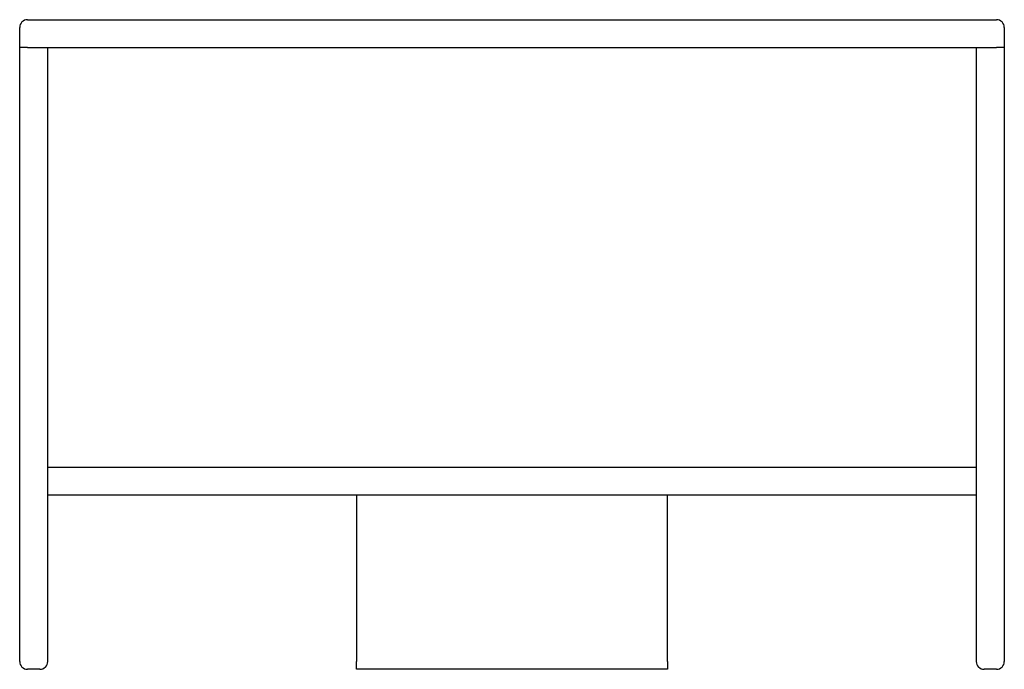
# Model space of a CAD drawing. Header units: millimetres. Extents: x 616.311 to 616.944, y 825.824 to 826.242.
import ezdxf

# ---------------------------------------------------------------- set-up
doc = ezdxf.new("R2010")
doc.units = ezdxf.units.MM
doc.layers.add('SANINDUSA', color=3, linetype='Continuous')

msp = doc.modelspace()

# ---------------------------------------------------------------- linework, layer by layer
at = {"layer": 'SANINDUSA'}
for p, q in [((616.31573, 826.24242), (616.93873, 826.24242)), ((616.31073, 826.22442), (616.31073, 826.23742)), ((616.94373, 826.23742), (616.94373, 826.22442)), ((616.31073, 825.82942), (616.31073, 826.22442)), ((616.31573, 826.22442), (616.31073, 826.22442)), ((616.31573, 826.22442), (616.93873, 826.22442)), ((616.32873, 825.82942), (616.32873, 826.22442)), ((616.92573, 826.22442), (616.92573, 825.82942)), ((616.94373, 826.22442), (616.93873, 826.22442)), ((616.94373, 826.22442), (616.94373, 825.82942)), ((616.32873, 825.95442), (616.92573, 825.95442)), ((616.32873, 825.93642), (616.32873, 825.95442)), ((616.92573, 825.95442), (616.92573, 825.93642)), ((616.92573, 825.93642), (616.32873, 825.93642)), ((616.72723, 825.93642), (616.52723, 825.93642)), ((616.52723, 825.93642), (616.52723, 825.82942)), ((616.72723, 825.82942), (616.72723, 825.93642)), ((616.31073, 825.84942), (616.31073, 825.85942)), ((616.94373, 825.85942), (616.94373, 825.84942)), ((616.31073, 825.82942), (616.31073, 825.84942)), ((616.94373, 825.84942), (616.94373, 825.82942)), ((616.52723, 825.82442), (616.52723, 825.82942)), ((616.72723, 825.82942), (616.72723, 825.82442)), ((616.32373, 825.82442), (616.31573, 825.82442)), ((616.72723, 825.82442), (616.52723, 825.82442)), ((616.93873, 825.82442), (616.93073, 825.82442))]:
    msp.add_line(p, q, dxfattribs=at)
for centre, start, end in [((616.31573, 826.23742), 90, 180), ((616.93873, 826.23742), 0, 90), ((616.31573, 825.82942), 180, 270), ((616.32373, 825.82942), 270, 0), ((616.93073, 825.82942), 180, 270), ((616.93873, 825.82942), 270, 0)]:
    msp.add_arc(centre, 0.005, start, end, dxfattribs=at)

doc.saveas('drawing.dxf')
